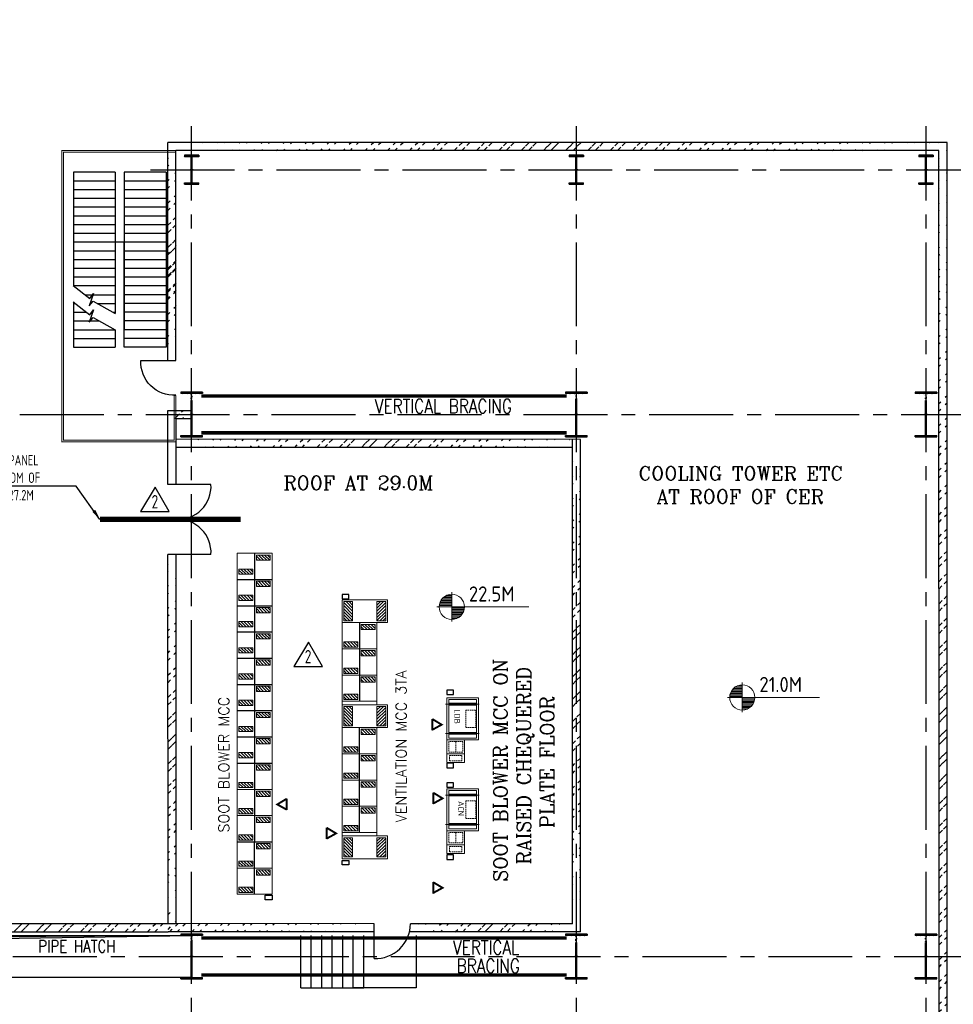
# Model space of a CAD drawing. Extents: x -11758 to 4934791, y -233543 to 1826789.
# Tile 45 of 256: x 92242 to 118937, y 229059 to 257215. Entities that reach past the tile are written whole.
import ezdxf

# ---------------------------------------------------------------- set-up
doc = ezdxf.new("R2010")
doc.units = 0
doc.header["$LTSCALE"] = 800
doc.header["$MEASUREMENT"] = 0
for name, pattern in [('CENTER', [2, 1.25, -0.25, 0.25, -0.25]), ('CENTER2', [1.125, 0.75, -0.125, 0.125, -0.125]), ('DASHDOT', [1, 0.5, -0.25, 0, -0.25]), ('HIDDEN', [0.375, 0.25, -0.125])]:
    doc.linetypes.add(name, pattern=pattern)
doc.layers.get('0').update_dxf_attribs({"linetype": 'CONTINUOUS'})
for name, color, linetype in [('BLDG_H', 9, 'CONTINUOUS'), ('CABLE TRAYS', 7, 'CONTINUOUS'), ('COL', 1, 'CENTER'), ('GRID', 8, 'CENTER'), ('HANGERS', 1, 'CONTINUOUS'), ('HATCH', 9, 'CONTINUOUS'), ('LTSWGR', 6, 'CONTINUOUS'), ('PIPE OPENING HATCH', 7, 'CONTINUOUS'), ('SBMCC', 4, 'CONTINUOUS'), ('STR', 2, 'CONTINUOUS'), ('WALL', 6, 'CONTINUOUS')]:
    doc.layers.add(name, color=color, linetype=linetype)
for name, color, linetype, lineweight in [('DIM', 4, 'CONTINUOUS', 15), ('EQPT', 8, 'CONTINUOUS', 5), ('T', 3, 'CONTINUOUS', 15), ('TEXT', 3, 'CONTINUOUS', 15)]:
    doc.layers.add(name, color=color, linetype=linetype, lineweight=lineweight)
doc.styles.add('ROMANC', font='romanc')
doc.styles.add('ROMAND', font='romand')
doc.styles.add('ROMANS', font='ISO9.shx', dxfattribs={"width": 0.8})
doc.styles.add('S3', font='ROMANS1.SHX', dxfattribs={"width": 0.8})
doc.styles.get("Standard").update_dxf_attribs({"font": 'ISO9'})
doc.dimstyles.get("Standard").update_dxf_attribs({"dimtxt": 0.18, "dimasz": 0.18, "dimexe": 0.18, "dimexo": 0.0625, "dimgap": 0.09, "dimtad": 0, "dimtih": 1, "dimtoh": 1, "dimdec": 4, "dimzin": 0, "dimdsep": 46, "dimtxsty": 'Standard', "dimcen": 0.09, "dimadec": 0, "dimazin": 0, "dimtfac": 1, "dimtdec": 4, "dimtofl": 0, "dimtmove": 0, "dimatfit": 3, "dimfxl": 1, "dimtolj": 1, "dimtzin": 0, "dimarcsym": 0})
pattern_1 = [(45, (11278.6, 104403.13), (-318.198, 318.198), []), (45, (11490.73, 104403.13), (-318.198, 318.198), [])]

# ---------------------------------------------------------------- blocks, each defined once
blk = doc.blocks.new('A$C14326149')
at = {"layer": 'COL'}
h = blk.add_hatch(dxfattribs=at)
h.set_pattern_fill('ANSI31', color=256, scale=100, style=0)
h.paths.add_polyline_path([(-310, -640), (-310, -600), (310, -600), (310, -640)])
h.paths.add_polyline_path([(310, 640), (310, 600), (-310, 600), (-310, 640)])
edge = h.paths.add_edge_path()
edge.add_line((-16, -600), (-16, 600))
edge.add_line((16, -600), (16, 600))
for p, q in [((310, 640), (-310, 640)), ((-310, 640), (-310, 600)), ((310, 600), (-310, 600)), ((-16, -600), (-16, 600)), ((16, -600), (16, 600)), ((310, 640), (310, 600)), ((-310, -600), (310, -600)), ((-310, -640), (-310, -600)), ((-310, -640), (310, -640)), ((310, -640), (310, -600))]:
    blk.add_line(p, q, dxfattribs=at)
at = {"layer": 'COL', "color": 2}
for p, q in [((0, -672), (0, 672)), ((44, 0), (-44, 0))]:
    blk.add_line(p, q, dxfattribs=at)
blk = doc.blocks.new('*X4')
at = {"color": 0}
for p, q in [((36132, 29350), (36330, 29350)), ((36154, 29375), (36330, 29375)), ((36183, 29400), (36330, 29400)), ((36226, 29425), (36330, 29425)), ((36080, 29200), (36330, 29200)), ((36081, 29225), (36330, 29225)), ((36085, 29250), (36330, 29250)), ((36092, 29275), (36330, 29275)), ((36102, 29300), (36330, 29300)), ((36115, 29325), (36330, 29325))]:
    blk.add_line(p, q, dxfattribs=at)
blk = doc.blocks.new('LL')
for p, q in [((-711, 0), (-711, 423)), ((-1136, 0), (-711, 0)), ((1493, 0), (-711, 0)), ((-711, 0), (-711, -418))]:
    blk.add_line(p, q)
for start, end in [(90, 180), (0, 90), (180, 270), (270, 0)]:
    blk.add_arc((-711, 0), 360, start, end)
at = {"xscale": 1.440000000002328, "yscale": 1.440000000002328, "zscale": 1.440000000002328}
blk.add_blockref('*X4', (-53026, -42044), dxfattribs=at)
at = {"xscale": 1.440000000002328, "yscale": 1.440000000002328, "zscale": 1.440000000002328, "rotation": 180}
blk.add_blockref('*X4', (51604, 42044), dxfattribs=at)
at = {"flags": 4}
blk.add_attdef('LEVEL', (-222, 154), '', height=432, dxfattribs=at)
blk = doc.blocks.new('SSDCDCDC')
at = {"layer": 'WALL'}
for p, q in [((247921, 170427), (247921, 165427)), ((247921, 170427), (249121, 170427)), ((249121, 170427), (249121, 165927)), ((249371, 170427), (249371, 166392)), ((249371, 170427), (250571, 170427)), ((250571, 170427), (250571, 167190)), ((247921, 170177), (249121, 170177)), ((249371, 170177), (250571, 170177)), ((247921, 169927), (249121, 169927)), ((249371, 169927), (250571, 169927)), ((247921, 169677), (249121, 169677)), ((249371, 169677), (250571, 169677)), ((247921, 169427), (249121, 169427)), ((249371, 169427), (250571, 169427)), ((247921, 169177), (249121, 169177)), ((249371, 169177), (250571, 169177)), ((247921, 168927), (249121, 168927)), ((247921, 168677), (249121, 168677)), ((249371, 168927), (250571, 168927)), ((249371, 168677), (250571, 168677)), ((247921, 168427), (249121, 168427)), ((249121, 168427), (249371, 168427)), ((249371, 168427), (250571, 168427)), ((247921, 168177), (249121, 168177)), ((249371, 168177), (250571, 168177)), ((247921, 167927), (249121, 167927)), ((249371, 167927), (250571, 167927)), ((247921, 167677), (249121, 167677)), ((249371, 167677), (250571, 167677)), ((247921, 167427), (249121, 167427)), ((249371, 167427), (250571, 167427)), ((247921, 167177), (249121, 167177)), ((249371, 167177), (250571, 167177)), ((247921, 166927), (249121, 166927)), ((250238, 166927), (249371, 166927)), ((250571, 166725), (250571, 165427)), ((247921, 166677), (249121, 166677)), ((247921, 166427), (249121, 166427)), ((249884, 166677), (249371, 166677)), ((249434, 166427), (249371, 166427)), ((250571, 166427), (250193, 166427)), ((250571, 166677), (250510, 166677)), ((247921, 166177), (249121, 166177)), ((250571, 166177), (249821, 166177)), ((247921, 165927), (249121, 165927)), ((249371, 165927), (249371, 165427)), ((250571, 165927), (249371, 165927)), ((247921, 165677), (249121, 165677)), ((250571, 165677), (249371, 165677)), ((247921, 165427), (249121, 165427)), ((250571, 165427), (249371, 165427)), ((248639, 165050), (247639, 165050)), ((248639, 165050), (247639, 165050))]:
    blk.add_line(p, q, dxfattribs=at)
at = {"layer": 'WALL', "const_width": 30, "flags": 128}
for points in [[(247639, 164050), (247639, 162722), (250899, 162722), (250899, 171052), (247639, 171052)], [(247639, 171052), (247639, 171002), (247639, 171002), (250849, 171002), (250849, 170952), (250849, 170952), (250849, 162772), (250799, 162772), (247689, 162772), (247689, 162772), (247689, 164049), (247639, 164050)]]:
    blk.add_lwpolyline(points, dxfattribs=at)
at = {"layer": 'WALL'}
for points in [[(249121, 165427), (249121, 168427)], [(250575, 167193), (250103, 166821), (249992, 166961), (250118, 166605), (250007, 166745), (249371, 166392)], [(250575, 166728), (250103, 166356), (249992, 166496), (250118, 166140), (250007, 166280), (249371, 165927)]]:
    blk.add_lwpolyline(points, dxfattribs=at)
blk.add_arc((247691, 164998), 949, 266.8572, 3.1428, dxfattribs=at)
blk = doc.blocks.new('FRONT')
at = {"layer": 'EQPT', "linetype": 'Continuous', "const_width": 100, "flags": 128}
for points in [[(531263, 155421), (530777, 155127), (531270, 154854)], [(531259, 155421), (531259, 154832)]]:
    blk.add_lwpolyline(points, dxfattribs=at)
blk = doc.blocks.new('LDB')
at = {"layer": 'EQPT'}
for p, q in [((920, 2118), (-43, 2118)), ((920, 1282), (-43, 1282)), ((0, 800), (0, 1050)), ((500, 1050), (500, 800)), ((500, 700), (0, 700))]:
    blk.add_line(p, q, dxfattribs=at)
for points in [[(0, 2300), (0, 1100), (900, 1100), (900, 2300)], [(50, 2250), (50, 1150), (850, 1150), (850, 2250)], [(50, 2143), (50, 2093), (850, 2093), (850, 2143)], [(50, 1257), (50, 1307), (850, 1307), (850, 1257)], [(0, 1100), (0, 450), (500, 450), (500, 1100)]]:
    blk.add_lwpolyline(points, close=True, dxfattribs=at)
at = {"layer": 'EQPT', "linetype": 'HIDDEN', "ltscale": 0.2}
for points in [[(826, 1950), (826, 1450), (540, 1450), (540, 1950)], [(50, 1050), (50, 750), (250, 750), (250, 1050)], [(450, 1050), (450, 750), (250, 750), (250, 1050)], [(75, 650), (425, 650), (425, 500), (75, 500)]]:
    blk.add_lwpolyline(points, close=True, dxfattribs=at)
blk = doc.blocks.new('e row column')
at = {"layer": 'COL'}
h = blk.add_hatch(dxfattribs=at)
h.set_pattern_fill('ANSI31', color=256, scale=100, style=0)
h.set_pattern_definition([(45, (112934.024, 108453.531), (-8.83883, 8.83883), [])])
h.paths.add_polyline_path([(112729, 108081), (113139, 108081), (113139, 108041), (112729, 108041)])
h.paths.add_polyline_path([(113139, 108866), (113139, 108826), (112729, 108826), (112729, 108866)])
edge = h.paths.add_edge_path()
edge.add_line((112918, 108081), (112918, 108826))
edge.add_line((112950, 108081), (112950, 108826))
for p, q in [((113139, 108866), (112729, 108866)), ((112729, 108866), (112729, 108826)), ((113139, 108826), (112729, 108826)), ((112918, 108081), (112918, 108826)), ((112950, 108081), (112950, 108826)), ((113139, 108866), (113139, 108826)), ((112729, 108081), (113139, 108081)), ((112729, 108041), (112729, 108081)), ((112729, 108041), (113139, 108041)), ((113139, 108041), (113139, 108081))]:
    blk.add_line(p, q, dxfattribs=at)
at = {"layer": 'COL', "color": 2}
for p, q in [((112934, 107991), (112934, 108916)), ((112978, 108454), (112890, 108454))]:
    blk.add_line(p, q, dxfattribs=at)
blk = doc.blocks.new('REV2')
at = {"layer": 'HANGERS', "linetype": 'Continuous'}
for p, q in [((95462, 93768), (95042, 93069)), ((95862, 93069), (95462, 93768)), ((95042, 93069), (95862, 93069))]:
    blk.add_line(p, q, dxfattribs=at)
at = {"layer": 'HANGERS', "linetype": 'Continuous', "style": 'ROMANS', "width": 0.8}
blk.add_text('2', height=383, dxfattribs=at).set_placement((95357, 93161))

msp = doc.modelspace()

# ---------------------------------------------------------------- hatches: boundary and pattern name
at = {"layer": 'HATCH'}
h = msp.add_hatch(dxfattribs=at)
h.set_pattern_fill('ANSI32', color=256, scale=1200, style=0)
h.set_pattern_definition([(45, (12278.6, 106354.5), (-318.198, 318.198), []), (45, (12490.73, 106354.5), (-318.198, 318.198), [])])
edge = h.paths.add_edge_path()
edge.add_line((118758.2, 253704.4), (96478.4, 253706.2))
edge.add_line((118528.2, 253474.5), (96708.4, 253476.2))
h = msp.add_hatch(dxfattribs=at)
h.set_pattern_fill('ANSI32', color=256, scale=1200, style=0)
h.set_pattern_definition(pattern_1)
edge = h.paths.add_edge_path()
edge.add_line((96479.4, 247472.4), (96479.4, 253706.6))
edge.add_line((96708, 247472.4), (96708, 253476.7))
h = msp.add_hatch(dxfattribs=at)
h.set_pattern_fill('ANSI32', color=256, scale=1200, style=0)
h.set_pattern_definition([(45, (33327.1, 104401.3), (-318.198, 318.198), []), (45, (33539.23, 104401.3), (-318.198, 318.198), [])])
edge = h.paths.add_edge_path()
edge.add_line((118533.2, 219403.1), (118526.6, 253704.9))
edge.add_line((118763.2, 219194.7), (118756.5, 253704.8))
h = msp.add_hatch(dxfattribs=at)
h.set_pattern_fill('ANSI32', color=256, scale=1200, style=0)
h.set_pattern_definition([(45, (10041.9, 106383.96), (-318.198, 318.198), []), (45, (10254.03, 106383.96), (-318.198, 318.198), [])])
edge = h.paths.add_edge_path()
edge.add_line((96481.8, 248893.6), (96478.4, 250933.7))
edge.add_line((96712.5, 248893.6), (96712.5, 250933.7))
h = msp.add_hatch(dxfattribs=at)
h.set_pattern_fill('ANSI32', color=256, scale=1200, style=0)
h.set_pattern_definition(pattern_1)
edge = h.paths.add_edge_path()
edge.add_line((96708.4, 246039.9), (96958.4, 246039.9))
edge.add_line((96478.4, 245809.9), (96958.4, 245809.9))
h = msp.add_hatch(dxfattribs=at)
h.set_pattern_fill('ANSI32', color=256, scale=1200, style=0)
h.set_pattern_definition([(45, (21602.8, 101064.63), (-318.198, 318.198), []), (45, (21814.93, 101064.63), (-318.198, 318.198), [])])
edge = h.paths.add_edge_path()
edge.add_line((108043.9, 231363), (108046, 245144.9))
edge.add_line((108273.4, 231134.8), (108273.7, 245373.1))
h = msp.add_hatch(dxfattribs=at)
h.set_pattern_fill('ANSI32', color=256, scale=1200, style=0)
h.set_pattern_definition([(45, (12167.4, 97863.2), (-318.198, 318.198), []), (45, (12379.53, 97863.2), (-318.198, 318.198), [])])
edge = h.paths.add_edge_path()
edge.add_line((108159.3, 245213.2), (96708.3, 245214.9))
edge.add_line((107931.6, 244985), (96712.5, 244985))
h = msp.add_hatch(dxfattribs=at)
h.set_pattern_fill('ANSI31', color=3, scale=500, angle=450, style=0)
h.set_pattern_definition([(135, (185271.12, 195033.956), (-44.194174, -44.194174), [])])
h.paths.add_polyline_path([(99008.4, 241905.8), (99008.4, 241755.8), (99408.4, 241755.8), (99408.4, 241905.8)])
h = msp.add_hatch(dxfattribs=at)
h.set_pattern_fill('ANSI32', color=256, scale=1200, style=0)
h.set_pattern_definition([(45, (10041.9, 97300.07), (-318.198, 318.198), []), (45, (10254.03, 97300.07), (-318.198, 318.198), [])])
edge = h.paths.add_edge_path()
edge.add_line((96481.8, 231364.7), (96478.4, 241849.8))
edge.add_line((96712.5, 231364.7), (96712.5, 241849.8))
h = msp.add_hatch(dxfattribs=at)
h.set_pattern_fill('ANSI31', color=3, scale=500, angle=450, style=0)
h.set_pattern_definition([(135, (184771.12, 194633.956), (-44.194174, -44.194174), [])])
h.paths.add_polyline_path([(98508.4, 241505.8), (98508.4, 241355.8), (98908.4, 241355.8), (98908.4, 241505.8)])
h = msp.add_hatch(dxfattribs=at)
h.set_pattern_fill('ANSI31', color=3, scale=500, angle=450, style=0)
h.set_pattern_definition([(135, (185271.12, 194283.956), (-44.194174, -44.194174), [])])
h.paths.add_polyline_path([(99008.4, 241155.8), (99008.4, 241005.8), (99408.4, 241005.8), (99408.4, 241155.8)])
h = msp.add_hatch(dxfattribs=at)
h.set_pattern_fill('ANSI31', color=3, scale=500, angle=450, style=0)
h.set_pattern_definition([(135, (184771.12, 193883.956), (-44.194174, -44.194174), [])])
h.paths.add_polyline_path([(98508.4, 240755.8), (98508.4, 240605.8), (98908.4, 240605.8), (98908.4, 240755.8)])
h = msp.add_hatch(dxfattribs=at)
h.set_pattern_fill('ANSI31', color=3, scale=500, angle=270, style=0)
h.set_pattern_definition([(315, (12553.757, 287783.573), (44.194174, 44.194174), [])])
h.paths.add_polyline_path([(101758.4, 240022.7), (101758.4, 240572.7), (101508.4, 240572.7), (101508.4, 240022.7)])
h = msp.add_hatch(dxfattribs=at)
h.set_pattern_fill('ANSI31', color=3, scale=500, angle=270, style=0)
h.set_pattern_definition([(225, (191663.01, 287783.573), (-44.194174, 44.194174), [])])
h.paths.add_polyline_path([(102458.4, 240022.7), (102458.4, 240572.7), (102708.4, 240572.7), (102708.4, 240022.7)])
h = msp.add_hatch(dxfattribs=at)
h.set_pattern_fill('ANSI31', color=3, scale=500, angle=450, style=0)
h.set_pattern_definition([(135, (185271.12, 193533.956), (-44.194174, -44.194174), [])])
h.paths.add_polyline_path([(99008.4, 240405.8), (99008.4, 240255.8), (99408.4, 240255.8), (99408.4, 240405.8)])
h = msp.add_hatch(dxfattribs=at)
h.set_pattern_fill('ANSI31', color=3, scale=500, angle=450, style=0)
h.set_pattern_definition([(135, (184771.12, 193133.956), (-44.194174, -44.194174), [])])
h.paths.add_polyline_path([(98508.4, 240005.8), (98508.4, 239855.8), (98908.4, 239855.8), (98908.4, 240005.8)])
h = msp.add_hatch(dxfattribs=at)
h.set_pattern_fill('ANSI31', color=3, scale=500, angle=270, style=0)
h.set_pattern_definition([(315, (16145.645, 286644.53), (44.194174, 44.194174), [])])
h.paths.add_polyline_path([(102408.4, 239772.7), (102408.4, 239922.7), (102008.4, 239922.7), (102008.4, 239772.7)])
h = msp.add_hatch(dxfattribs=at)
h.set_pattern_fill('ANSI31', color=3, scale=500, angle=450, style=0)
h.set_pattern_definition([(135, (185271.12, 192783.956), (-44.194174, -44.194174), [])])
h.paths.add_polyline_path([(99008.4, 239655.8), (99008.4, 239505.8), (99408.4, 239505.8), (99408.4, 239655.8)])
h = msp.add_hatch(dxfattribs=at)
h.set_pattern_fill('ANSI31', color=3, scale=500, angle=270, style=0)
h.set_pattern_definition([(315, (15645.645, 286144.53), (44.194174, 44.194174), [])])
h.paths.add_polyline_path([(101908.4, 239272.7), (101908.4, 239422.7), (101508.4, 239422.7), (101508.4, 239272.7)])
h = msp.add_hatch(dxfattribs=at)
h.set_pattern_fill('ANSI31', color=3, scale=500, angle=450, style=0)
h.set_pattern_definition([(135, (184771.12, 192383.956), (-44.194174, -44.194174), [])])
h.paths.add_polyline_path([(98508.4, 239255.8), (98508.4, 239105.8), (98908.4, 239105.8), (98908.4, 239255.8)])
h = msp.add_hatch(dxfattribs=at)
h.set_pattern_fill('ANSI31', color=3, scale=500, angle=270, style=0)
h.set_pattern_definition([(315, (16145.645, 285894.53), (44.194174, 44.194174), [])])
h.paths.add_polyline_path([(102408.4, 239022.7), (102408.4, 239172.7), (102008.4, 239172.7), (102008.4, 239022.7)])
h = msp.add_hatch(dxfattribs=at)
h.set_pattern_fill('ANSI31', color=3, scale=500, angle=450, style=0)
h.set_pattern_definition([(135, (185271.12, 192033.956), (-44.194174, -44.194174), [])])
h.paths.add_polyline_path([(99008.4, 238905.8), (99008.4, 238755.8), (99408.4, 238755.8), (99408.4, 238905.8)])
h = msp.add_hatch(dxfattribs=at)
h.set_pattern_fill('ANSI31', color=3, scale=500, angle=450, style=0)
h.set_pattern_definition([(135, (184771.12, 191633.956), (-44.194174, -44.194174), [])])
h.paths.add_polyline_path([(98508.4, 238505.8), (98508.4, 238355.8), (98908.4, 238355.8), (98908.4, 238505.8)])
h = msp.add_hatch(dxfattribs=at)
h.set_pattern_fill('ANSI31', color=3, scale=500, angle=270, style=0)
h.set_pattern_definition([(315, (15645.645, 285394.53), (44.194174, 44.194174), [])])
h.paths.add_polyline_path([(101908.4, 238522.7), (101908.4, 238672.7), (101508.4, 238672.7), (101508.4, 238522.7)])
h = msp.add_hatch(dxfattribs=at)
h.set_pattern_fill('ANSI31', color=3, scale=500, angle=270, style=0)
h.set_pattern_definition([(315, (16145.645, 285144.53), (44.194174, 44.194174), [])])
h.paths.add_polyline_path([(102408.4, 238272.7), (102408.4, 238422.7), (102008.4, 238422.7), (102008.4, 238272.7)])
h = msp.add_hatch(dxfattribs=at)
h.set_pattern_fill('ANSI31', color=3, scale=500, angle=450, style=0)
h.set_pattern_definition([(135, (185271.12, 191283.956), (-44.194174, -44.194174), [])])
h.paths.add_polyline_path([(99008.4, 238155.8), (99008.4, 238005.8), (99408.4, 238005.8), (99408.4, 238155.8)])
h = msp.add_hatch(dxfattribs=at)
h.set_pattern_fill('ANSI31', color=3, scale=500, angle=270, style=0)
h.set_pattern_definition([(315, (15645.645, 284644.53), (44.194174, 44.194174), [])])
h.paths.add_polyline_path([(101908.4, 237772.7), (101908.4, 237922.7), (101508.4, 237922.7), (101508.4, 237772.7)])
h = msp.add_hatch(dxfattribs=at)
h.set_pattern_fill('ANSI31', color=3, scale=500, angle=450, style=0)
h.set_pattern_definition([(135, (184771.12, 190883.956), (-44.194174, -44.194174), [])])
h.paths.add_polyline_path([(98508.4, 237755.8), (98508.4, 237605.8), (98908.4, 237605.8), (98908.4, 237755.8)])
h = msp.add_hatch(dxfattribs=at)
h.set_pattern_fill('ANSI31', color=3, scale=500, angle=450, style=0)
h.set_pattern_definition([(135, (185271.12, 190533.956), (-44.194174, -44.194174), [])])
h.paths.add_polyline_path([(99008.4, 237405.8), (99008.4, 237255.8), (99408.4, 237255.8), (99408.4, 237405.8)])
h = msp.add_hatch(dxfattribs=at)
h.set_pattern_fill('ANSI31', color=3, scale=500, angle=270, style=0)
h.set_pattern_definition([(315, (12553.757, 284783.573), (44.194174, 44.194174), [])])
h.paths.add_polyline_path([(101758.4, 237022.7), (101758.4, 237572.7), (101508.4, 237572.7), (101508.4, 237022.7)])
h = msp.add_hatch(dxfattribs=at)
h.set_pattern_fill('ANSI31', color=3, scale=500, angle=270, style=0)
h.set_pattern_definition([(225, (191663.01, 284783.573), (-44.194174, 44.194174), [])])
h.paths.add_polyline_path([(102458.4, 237022.7), (102458.4, 237572.7), (102708.4, 237572.7), (102708.4, 237022.7)])
h = msp.add_hatch(dxfattribs=at)
h.set_pattern_fill('ANSI31', color=3, scale=500, angle=450, style=0)
h.set_pattern_definition([(135, (184771.12, 190133.956), (-44.194174, -44.194174), [])])
h.paths.add_polyline_path([(98508.4, 237005.8), (98508.4, 236855.8), (98908.4, 236855.8), (98908.4, 237005.8)])
h = msp.add_hatch(dxfattribs=at)
h.set_pattern_fill('ANSI31', color=3, scale=500, angle=270, style=0)
h.set_pattern_definition([(315, (16145.645, 283644.53), (44.194174, 44.194174), [])])
h.paths.add_polyline_path([(102408.4, 236772.7), (102408.4, 236922.7), (102008.4, 236922.7), (102008.4, 236772.7)])
h = msp.add_hatch(dxfattribs=at)
h.set_pattern_fill('ANSI31', color=3, scale=500, angle=450, style=0)
h.set_pattern_definition([(135, (185271.12, 189783.956), (-44.194174, -44.194174), [])])
h.paths.add_polyline_path([(99008.4, 236655.8), (99008.4, 236505.8), (99408.4, 236505.8), (99408.4, 236655.8)])
h = msp.add_hatch(dxfattribs=at)
h.set_pattern_fill('ANSI31', color=3, scale=500, angle=450, style=0)
h.set_pattern_definition([(135, (184771.12, 189383.956), (-44.194174, -44.194174), [])])
h.paths.add_polyline_path([(98508.4, 236255.8), (98508.4, 236105.8), (98908.4, 236105.8), (98908.4, 236255.8)])
h = msp.add_hatch(dxfattribs=at)
h.set_pattern_fill('ANSI31', color=3, scale=500, angle=270, style=0)
h.set_pattern_definition([(315, (15645.645, 283144.53), (44.194174, 44.194174), [])])
h.paths.add_polyline_path([(101908.4, 236272.7), (101908.4, 236422.7), (101508.4, 236422.7), (101508.4, 236272.7)])
h = msp.add_hatch(dxfattribs=at)
h.set_pattern_fill('ANSI31', color=3, scale=500, angle=270, style=0)
h.set_pattern_definition([(315, (16145.645, 282894.53), (44.194174, 44.194174), [])])
h.paths.add_polyline_path([(102408.4, 236022.7), (102408.4, 236172.7), (102008.4, 236172.7), (102008.4, 236022.7)])
h = msp.add_hatch(dxfattribs=at)
h.set_pattern_fill('ANSI31', color=3, scale=500, angle=450, style=0)
h.set_pattern_definition([(135, (185271.12, 189033.956), (-44.194174, -44.194174), [])])
h.paths.add_polyline_path([(99008.4, 235905.8), (99008.4, 235755.8), (99408.4, 235755.8), (99408.4, 235905.8)])
h = msp.add_hatch(dxfattribs=at)
h.set_pattern_fill('ANSI31', color=3, scale=500, angle=270, style=0)
h.set_pattern_definition([(315, (15645.645, 282394.53), (44.194174, 44.194174), [])])
h.paths.add_polyline_path([(101908.4, 235522.7), (101908.4, 235672.7), (101508.4, 235672.7), (101508.4, 235522.7)])
h = msp.add_hatch(dxfattribs=at)
h.set_pattern_fill('ANSI31', color=3, scale=500, angle=450, style=0)
h.set_pattern_definition([(135, (184771.12, 188533.956), (-44.194174, -44.194174), [])])
h.paths.add_polyline_path([(98508.4, 235405.8), (98508.4, 235255.8), (98908.4, 235255.8), (98908.4, 235405.8)])
h = msp.add_hatch(dxfattribs=at)
h.set_pattern_fill('ANSI31', color=3, scale=500, angle=270, style=0)
h.set_pattern_definition([(315, (16145.645, 282144.53), (44.194174, 44.194174), [])])
h.paths.add_polyline_path([(102408.4, 235272.7), (102408.4, 235422.7), (102008.4, 235422.7), (102008.4, 235272.7)])
h = msp.add_hatch(dxfattribs=at)
h.set_pattern_fill('ANSI31', color=3, scale=500, angle=450, style=0)
h.set_pattern_definition([(135, (185271.12, 188283.956), (-44.194174, -44.194174), [])])
h.paths.add_polyline_path([(99008.4, 235155.8), (99008.4, 235005.8), (99408.4, 235005.8), (99408.4, 235155.8)])
h = msp.add_hatch(dxfattribs=at)
h.set_pattern_fill('ANSI31', color=3, scale=500, angle=270, style=0)
h.set_pattern_definition([(315, (15645.645, 281644.53), (44.194174, 44.194174), [])])
h.paths.add_polyline_path([(101908.4, 234772.7), (101908.4, 234922.7), (101508.4, 234922.7), (101508.4, 234772.7)])
h = msp.add_hatch(dxfattribs=at)
h.set_pattern_fill('ANSI31', color=3, scale=500, angle=450, style=0)
h.set_pattern_definition([(135, (184771.12, 187783.956), (-44.194174, -44.194174), [])])
h.paths.add_polyline_path([(98508.4, 234655.8), (98508.4, 234505.8), (98908.4, 234505.8), (98908.4, 234655.8)])
h = msp.add_hatch(dxfattribs=at)
h.set_pattern_fill('ANSI31', color=3, scale=500, angle=270, style=0)
h.set_pattern_definition([(315, (16145.645, 281394.53), (44.194174, 44.194174), [])])
h.paths.add_polyline_path([(102408.4, 234522.7), (102408.4, 234672.7), (102008.4, 234672.7), (102008.4, 234522.7)])
h = msp.add_hatch(dxfattribs=at)
h.set_pattern_fill('ANSI31', color=3, scale=500, angle=450, style=0)
h.set_pattern_definition([(135, (185271.12, 187533.956), (-44.194174, -44.194174), [])])
h.paths.add_polyline_path([(99008.4, 234405.8), (99008.4, 234255.8), (99408.4, 234255.8), (99408.4, 234405.8)])
h = msp.add_hatch(dxfattribs=at)
h.set_pattern_fill('ANSI31', color=3, scale=500, angle=270, style=0)
h.set_pattern_definition([(315, (15645.645, 280894.53), (44.194174, 44.194174), [])])
h.paths.add_polyline_path([(101908.4, 234022.7), (101908.4, 234172.7), (101508.4, 234172.7), (101508.4, 234022.7)])
h = msp.add_hatch(dxfattribs=at)
h.set_pattern_fill('ANSI31', color=3, scale=500, angle=450, style=0)
h.set_pattern_definition([(135, (184771.12, 187033.956), (-44.194174, -44.194174), [])])
h.paths.add_polyline_path([(98508.4, 233905.8), (98508.4, 233755.8), (98908.4, 233755.8), (98908.4, 233905.8)])
h = msp.add_hatch(dxfattribs=at)
h.set_pattern_fill('ANSI31', color=3, scale=500, angle=270, style=0)
h.set_pattern_definition([(315, (12553.757, 281033.573), (44.194174, 44.194174), [])])
h.paths.add_polyline_path([(101758.4, 233272.7), (101758.4, 233822.7), (101508.4, 233822.7), (101508.4, 233272.7)])
h = msp.add_hatch(dxfattribs=at)
h.set_pattern_fill('ANSI31', color=3, scale=500, angle=270, style=0)
h.set_pattern_definition([(225, (191663.01, 281033.573), (-44.194174, 44.194174), [])])
h.paths.add_polyline_path([(102458.4, 233272.7), (102458.4, 233822.7), (102708.4, 233822.7), (102708.4, 233272.7)])
h = msp.add_hatch(dxfattribs=at)
h.set_pattern_fill('ANSI31', color=3, scale=500, angle=450, style=0)
h.set_pattern_definition([(135, (-435888.784, 58371.186), (-44.194174, -44.194174), [])])
h.paths.add_polyline_path([(99008.4, 233657), (99008.4, 233507), (99408.4, 233507), (99408.4, 233657)])
h = msp.add_hatch(dxfattribs=at)
h.set_pattern_fill('ANSI31', color=3, scale=500, angle=450, style=0)
h.set_pattern_definition([(135, (184771.12, 186283.956), (-44.194174, -44.194174), [])])
h.paths.add_polyline_path([(98508.4, 233155.8), (98508.4, 233005.8), (98908.4, 233005.8), (98908.4, 233155.8)])
h = msp.add_hatch(dxfattribs=at)
h.set_pattern_fill('ANSI31', color=3, scale=500, angle=450, style=0)
h.set_pattern_definition([(135, (185271.12, 186033.956), (-44.194174, -44.194174), [])])
h.paths.add_polyline_path([(99008.4, 232905.8), (99008.4, 232755.8), (99408.4, 232755.8), (99408.4, 232905.8)])
h = msp.add_hatch(dxfattribs=at)
h.set_pattern_fill('ANSI31', color=3, scale=500, angle=450, style=0)
h.set_pattern_definition([(135, (184771.12, 185533.956), (-44.194174, -44.194174), [])])
h.paths.add_polyline_path([(98508.4, 232405.8), (98508.4, 232255.8), (98908.4, 232255.8), (98908.4, 232405.8)])
h = msp.add_hatch(dxfattribs=at)
h.set_pattern_fill('ANSI32', color=256, scale=1200, style=0)
h.set_pattern_definition([(45, (10041.9, 95122.16), (-318.198, 318.198), []), (45, (10254.03, 95122.16), (-318.198, 318.198), [])])
edge = h.paths.add_edge_path()
edge.add_line((96482.9, 231025.8), (96482.8, 231807))
edge.add_line((96712.5, 231364.7), (96712.5, 231807))
h = msp.add_hatch(dxfattribs=at)
h.set_pattern_fill('ANSI32', color=256, scale=1200, style=0)
h.set_pattern_definition([(45, (-966.06, 84000.07), (-318.198, 318.198), []), (45, (-753.92, 84000.07), (-318.198, 318.198), [])])
edge = h.paths.add_edge_path()
edge.add_line((102378.2, 231363.8), (82858.4, 231364.7))
edge.add_line((102378.2, 231134.8), (82858.4, 231136.5))
h = msp.add_hatch(dxfattribs=at)
h.set_pattern_fill('ANSI32', color=256, scale=1200, style=0)
h.set_pattern_definition([(45, (18019.65, 83999.23), (-318.198, 318.198), []), (45, (18231.8, 83999.23), (-318.198, 318.198), [])])
edge = h.paths.add_edge_path()
edge.add_line((108043.9, 231363), (103414.2, 231363.9))
edge.add_line((108043.9, 231133.9), (103386.4, 231134.8))
at = {"layer": 'PIPE OPENING HATCH', "lineweight": -2}
msp.add_hatch(color=1, dxfattribs=at).paths.add_polyline_path([(87230.3, 230955), (87158.4, 229824.8), (87158.4, 231023.1), (97158.4, 231023.1)])
at = {"layer": 'PIPE OPENING HATCH'}
h = msp.add_hatch(color=1, dxfattribs=at)
h.paths.add_polyline_path([(87242, 230424.8), (87174.4, 230424.8), (87174.4, 229939.7)])
h.paths.add_polyline_path([(97158.4, 231024.8), (87174.4, 231024.8), (87174.4, 230424.8), (87202.4, 230424.8), (87242, 230424.8), (87305.8, 230882.9)])

# ---------------------------------------------------------------- linework, layer by layer
at = {"color": 0}
for p, q in [((98958.4, 241955.8), (98958.4, 241205.8)), ((98958.4, 241205.8), (98958.4, 240455.8)), ((98958.4, 240455.8), (98958.4, 239705.8)), ((101958.4, 239972.7), (101958.4, 238472.7)), ((98958.4, 239705.8), (98958.4, 238955.8)), ((98958.4, 238955.8), (98958.4, 238205.8)), ((98958.4, 238205.8), (98958.4, 237455.8)), ((101958.4, 238472.7), (101958.4, 237722.7)), ((98958.4, 237455.8), (98958.4, 236705.8)), ((101958.4, 233972.7), (101958.4, 236972.7)), ((98958.4, 236705.8), (98958.4, 235955.8)), ((98958.4, 235955.8), (98958.4, 233705.8)), ((98958.4, 232205.8), (98958.4, 233705.8))]:
    msp.add_line(p, q, dxfattribs=at)
for p, q in [((98458.4, 241205.8), (99458.4, 241205.8)), ((98458.4, 240455.8), (99458.4, 240455.8)), ((98458.4, 239705.8), (99458.4, 239705.8)), ((98458.4, 238955.8), (99458.4, 238955.8)), ((98458.4, 238205.8), (99458.4, 238205.8)), ((98458.4, 237455.8), (99458.4, 237455.8)), ((98458.4, 236705.8), (99458.4, 236705.8)), ((98458.4, 235955.8), (99458.4, 235955.8)), ((100280.4, 229525.8), (100280.4, 231025.8)), ((100580.4, 229525.8), (100580.4, 231025.8)), ((100880.4, 229525.8), (100880.4, 231025.8)), ((101180.4, 229525.8), (101180.4, 231025.8)), ((101480.4, 229525.8), (101480.4, 231025.8)), ((101780.4, 229525.8), (101780.4, 231025.8)), ((102080.4, 229525.8), (102080.4, 231025.8)), ((103580.4, 231025.8), (103580.4, 229525.8)), ((100280.4, 229525.8), (102080.4, 229525.8)), ((103580.4, 229525.8), (101780.4, 229525.8))]:
    msp.add_line(p, q)
at = {"const_width": 150, "flags": 128}
msp.add_lwpolyline([(96597.7, 242924.8), (94536.4, 242924.8), (98558.4, 242924.8)], dxfattribs=at)
at = {"layer": 'CABLE TRAYS'}
msp.add_line((98458.4, 233705.8), (99458.4, 233705.8), dxfattribs=at)
at = {"layer": 'EQPT', "color": 0}
for p, q in [((98458.4, 241205.8), (98458.4, 241955.8)), ((99458.4, 241955.8), (98458.4, 241955.8)), ((98458.4, 241205.8), (99458.4, 241205.8)), ((98458.4, 240455.8), (98458.4, 241205.8)), ((98458.4, 241205.8), (99458.4, 241205.8)), ((98458.4, 240455.8), (99458.4, 240455.8)), ((98458.4, 240455.8), (99458.4, 240455.8)), ((98458.4, 240455.8), (99458.4, 240455.8)), ((98458.4, 239705.8), (98458.4, 240455.8)), ((101758.4, 240572.7), (101508.4, 240572.7)), ((101508.4, 240572.7), (101508.4, 240022.7)), ((101758.4, 240572.7), (101758.4, 240022.7)), ((102458.4, 240572.7), (102708.4, 240572.7)), ((102458.4, 240572.7), (102458.4, 240022.7)), ((102708.4, 240572.7), (102708.4, 240022.7)), ((102758.4, 239972.7), (101458.4, 239972.7)), ((101508.4, 240022.7), (101758.4, 240022.7)), ((102708.4, 240022.7), (102458.4, 240022.7)), ((102458.4, 239972.7), (102458.4, 238472.7)), ((98458.4, 239705.8), (99458.4, 239705.8)), ((98458.4, 238955.8), (98458.4, 239705.8)), ((98458.4, 239705.8), (99458.4, 239705.8)), ((98458.4, 239705.8), (99458.4, 239705.8)), ((102458.4, 239222.7), (101458.4, 239222.7)), ((98458.4, 238955.8), (99458.4, 238955.8)), ((98458.4, 238205.8), (98458.4, 238955.8)), ((98458.4, 238955.8), (99458.4, 238955.8)), ((98458.4, 238205.8), (99458.4, 238205.8)), ((98458.4, 237455.8), (98458.4, 238205.8)), ((98458.4, 238205.8), (99458.4, 238205.8)), ((102458.4, 238472.7), (101458.4, 238472.7)), ((102458.4, 238472.7), (101458.4, 238472.7)), ((102458.4, 238472.7), (102458.4, 237622.7)), ((102458.4, 237722.7), (101458.4, 237722.7)), ((98458.4, 237455.8), (99458.4, 237455.8)), ((98458.4, 236705.8), (98458.4, 237455.8)), ((98458.4, 237455.8), (99458.4, 237455.8)), ((102758.4, 237622.7), (101458.4, 237622.7)), ((101758.4, 237572.7), (101508.4, 237572.7)), ((101508.4, 237572.7), (101508.4, 237022.7)), ((101758.4, 237572.7), (101758.4, 237022.7)), ((102458.4, 237572.7), (102708.4, 237572.7)), ((102458.4, 237572.7), (102458.4, 237022.7)), ((102708.4, 237572.7), (102708.4, 237022.7)), ((102758.4, 236972.7), (101458.4, 236972.7)), ((101508.4, 237022.7), (101758.4, 237022.7)), ((102708.4, 237022.7), (102458.4, 237022.7)), ((102458.4, 236972.7), (102458.4, 233872.7)), ((98458.4, 236705.8), (99458.4, 236705.8)), ((98458.4, 235955.8), (98458.4, 236705.8)), ((98458.4, 236705.8), (99458.4, 236705.8)), ((98458.4, 235955.8), (99458.4, 235955.8)), ((98458.4, 233705.8), (98458.4, 235955.8)), ((102458.4, 236222.7), (101458.4, 236222.7)), ((102458.4, 235472.7), (101458.4, 235472.7)), ((98458.4, 235205.8), (99458.4, 235205.8)), ((102458.4, 234722.7), (101458.4, 234722.7)), ((98458.4, 234455.8), (99458.4, 234455.8)), ((98458.4, 232205.8), (98458.4, 233705.8)), ((102458.4, 233972.7), (101458.4, 233972.7)), ((102458.4, 233972.7), (101458.4, 233972.7)), ((102758.4, 233872.7), (101458.4, 233872.7)), ((101758.4, 233822.7), (101508.4, 233822.7)), ((101508.4, 233822.7), (101508.4, 233272.7)), ((101758.4, 233822.7), (101758.4, 233272.7)), ((102458.4, 233822.7), (102708.4, 233822.7)), ((102458.4, 233822.7), (102458.4, 233272.7)), ((102708.4, 233822.7), (102708.4, 233272.7)), ((101508.4, 233272.7), (101758.4, 233272.7)), ((102708.4, 233272.7), (102458.4, 233272.7)), ((98458.4, 232955.8), (99458.4, 232955.8)), ((98458.4, 232205.8), (99458.4, 232205.8))]:
    msp.add_line(p, q, dxfattribs=at)
for points in [[(99408.4, 241905.8), (99408.4, 241755.8), (99008.4, 241755.8), (99008.4, 241905.8)], [(98908.4, 241355.8), (98908.4, 241505.8), (98508.4, 241505.8), (98508.4, 241355.8)], [(99408.4, 241155.8), (99408.4, 241005.8), (99008.4, 241005.8), (99008.4, 241155.8)], [(98908.4, 240605.8), (98908.4, 240755.8), (98508.4, 240755.8), (98508.4, 240605.8)], [(99408.4, 240405.8), (99408.4, 240255.8), (99008.4, 240255.8), (99008.4, 240405.8)], [(98908.4, 239855.8), (98908.4, 240005.8), (98508.4, 240005.8), (98508.4, 239855.8)], [(102008.4, 239922.7), (102008.4, 239772.7), (102408.4, 239772.7), (102408.4, 239922.7)], [(99408.4, 239655.8), (99408.4, 239505.8), (99008.4, 239505.8), (99008.4, 239655.8)], [(101508.4, 239272.7), (101508.4, 239422.7), (101908.4, 239422.7), (101908.4, 239272.7)], [(98908.4, 239105.8), (98908.4, 239255.8), (98508.4, 239255.8), (98508.4, 239105.8)], [(102008.4, 239172.7), (102008.4, 239022.7), (102408.4, 239022.7), (102408.4, 239172.7)], [(99408.4, 238905.8), (99408.4, 238755.8), (99008.4, 238755.8), (99008.4, 238905.8)], [(98908.4, 238355.8), (98908.4, 238505.8), (98508.4, 238505.8), (98508.4, 238355.8)], [(101508.4, 238522.7), (101508.4, 238672.7), (101908.4, 238672.7), (101908.4, 238522.7)], [(102008.4, 238422.7), (102008.4, 238272.7), (102408.4, 238272.7), (102408.4, 238422.7)], [(99408.4, 238155.8), (99408.4, 238005.8), (99008.4, 238005.8), (99008.4, 238155.8)], [(101508.4, 237772.7), (101508.4, 237922.7), (101908.4, 237922.7), (101908.4, 237772.7)], [(98908.4, 237605.8), (98908.4, 237755.8), (98508.4, 237755.8), (98508.4, 237605.8)], [(99408.4, 237405.8), (99408.4, 237255.8), (99008.4, 237255.8), (99008.4, 237405.8)], [(98908.4, 236855.8), (98908.4, 237005.8), (98508.4, 237005.8), (98508.4, 236855.8)], [(102008.4, 236922.7), (102008.4, 236772.7), (102408.4, 236772.7), (102408.4, 236922.7)], [(99408.4, 236655.8), (99408.4, 236505.8), (99008.4, 236505.8), (99008.4, 236655.8)], [(98908.4, 236105.8), (98908.4, 236255.8), (98508.4, 236255.8), (98508.4, 236105.8)], [(101508.4, 236272.7), (101508.4, 236422.7), (101908.4, 236422.7), (101908.4, 236272.7)], [(102008.4, 236172.7), (102008.4, 236022.7), (102408.4, 236022.7), (102408.4, 236172.7)], [(99408.4, 235905.8), (99408.4, 235755.8), (99008.4, 235755.8), (99008.4, 235905.8)], [(101508.4, 235522.7), (101508.4, 235672.7), (101908.4, 235672.7), (101908.4, 235522.7)], [(98908.4, 235255.8), (98908.4, 235405.8), (98508.4, 235405.8), (98508.4, 235255.8)], [(102008.4, 235422.7), (102008.4, 235272.7), (102408.4, 235272.7), (102408.4, 235422.7)], [(99408.4, 235155.8), (99408.4, 235005.8), (99008.4, 235005.8), (99008.4, 235155.8)], [(101508.4, 234772.7), (101508.4, 234922.7), (101908.4, 234922.7), (101908.4, 234772.7)], [(98908.4, 234505.8), (98908.4, 234655.8), (98508.4, 234655.8), (98508.4, 234505.8)], [(102008.4, 234672.7), (102008.4, 234522.7), (102408.4, 234522.7), (102408.4, 234672.7)], [(99408.4, 234405.8), (99408.4, 234255.8), (99008.4, 234255.8), (99008.4, 234405.8)], [(101508.4, 234022.7), (101508.4, 234172.7), (101908.4, 234172.7), (101908.4, 234022.7)], [(98908.4, 233755.8), (98908.4, 233905.8), (98508.4, 233905.8), (98508.4, 233755.8)], [(99408.4, 233655.8), (99408.4, 233505.8), (99008.4, 233505.8), (99008.4, 233655.8)], [(98908.4, 233005.8), (98908.4, 233155.8), (98508.4, 233155.8), (98508.4, 233005.8)], [(99408.4, 232905.8), (99408.4, 232755.8), (99008.4, 232755.8), (99008.4, 232905.8)], [(98908.4, 232255.8), (98908.4, 232405.8), (98508.4, 232405.8), (98508.4, 232255.8)]]:
    msp.add_lwpolyline(points, close=True, dxfattribs=at)
for points in [[(99458.4, 241205.8), (99458.4, 241955.8)], [(99458.4, 240455.8), (99458.4, 241205.8)], [(99458.4, 239705.8), (99458.4, 240455.8)], [(102758.4, 239972.7), (102758.4, 240622.7), (101458.4, 240622.7), (101458.4, 238472.7)], [(99458.4, 238955.8), (99458.4, 239705.8)], [(99458.4, 238205.8), (99458.4, 238955.8)], [(99458.4, 237455.8), (99458.4, 238205.8)], [(101458.4, 238472.7), (101458.4, 233222.7), (102758.4, 233222.7), (102758.4, 233872.7)], [(99458.4, 236705.8), (99458.4, 237455.8)], [(102758.4, 236972.7), (102758.4, 237622.7)], [(99458.4, 235955.8), (99458.4, 236705.8)], [(99458.4, 233705.8), (99458.4, 235955.8)], [(99458.4, 232205.8), (99458.4, 233705.8)]]:
    msp.add_lwpolyline(points, dxfattribs=at)
at = {"layer": 'GRID', "linetype": 'CENTER2', "ltscale": 4}
for p, q in [((97158.4, 216046.8), (97158.4, 254170.9)), ((108158.4, 216046.7), (108158.4, 254170.9)), ((118158.4, 216046.7), (118158.4, 254170.9)), ((95986.4, 252924.9), (121216.1, 252924.9)), ((34645.2, 245924.8), (121210.9, 245924.8)), ((23649.7, 230424.8), (121204, 230424.8))]:
    msp.add_line(p, q, dxfattribs=at)
at = {"layer": 'LTSWGR'}
for points in [[(104647.5, 238044.5), (104453.5, 238044.5), (104453.5, 237915.5), (104647.5, 237915.5)], [(104647.5, 235953.4), (104453.5, 235953.4), (104453.5, 235824.4), (104647.5, 235824.4)], [(104647.5, 235394.5), (104453.5, 235394.5), (104453.5, 235265.5), (104647.5, 235265.5)], [(104647.5, 233331), (104453.5, 233331), (104453.5, 233202), (104647.5, 233202)]]:
    msp.add_lwpolyline(points, close=True, dxfattribs=at)
at = {"layer": 'PIPE OPENING HATCH', "color": 1, "lineweight": -2}
for p, q in [((87158.4, 231024.8), (97158.4, 231024.8)), ((97158.4, 231023.1), (87230.3, 230955))]:
    msp.add_line(p, q, dxfattribs=at)
at = {"layer": 'PIPE OPENING HATCH', "color": 1}
msp.add_line((87305.8, 230882.9), (97158.4, 231024.8), dxfattribs=at)
msp.add_lwpolyline([(87158.4, 231024.8), (97158.4, 231024.8), (97158.4, 229824.8), (87158.4, 229824.8)], close=True, dxfattribs=at)
at = {"layer": 'SBMCC'}
for points in [[(101458.4, 240651.8), (101652.4, 240651.8), (101652.4, 240780.8), (101458.4, 240780.8)], [(101458.4, 233172.7), (101652.4, 233172.7), (101652.4, 233043.7), (101458.4, 233043.7)], [(99264.4, 232176.9), (99458.4, 232176.9), (99458.4, 232047.9), (99264.4, 232047.9)]]:
    msp.add_lwpolyline(points, close=True, dxfattribs=at)
at = {"layer": 'STR', "color": 7, "linetype": 'DASHDOT', "const_width": 100}
for points in [[(97433.4, 246454.9), (107883.4, 246454.9)], [(97433.4, 245399.9), (107883.4, 245399.9)], [(97433.4, 230954.9), (107883.4, 230954.9)], [(97433.4, 229894.9), (107883.4, 229894.9)]]:
    msp.add_lwpolyline(points, dxfattribs=at)
at = {"layer": 'WALL'}
for p, q in [((118758.2, 253704.4), (96478.4, 253706.2)), ((96479.4, 247472.4), (96479.4, 253706.6)), ((118763.2, 219194.7), (118758.2, 253704.8)), ((96708, 247472.4), (96708, 253476.7)), ((118528.2, 253474.5), (96708.4, 253476.2)), ((118533.2, 219403.1), (118528.2, 253474.9)), ((96481.8, 244424.8), (96478.3, 246039.9)), ((96478.3, 246039.9), (97142.4, 246039.9)), ((96712.5, 243924.8), (96712.5, 245809.9)), ((96712.5, 245809.9), (97142.4, 245809.9)), ((108046, 244985), (96711.6, 244985)), ((108273.7, 245213.2), (96712.5, 245214.9)), ((108043.9, 231363), (108046.1, 245213.2)), ((108273.4, 231134.8), (108273.7, 245213.2)), ((96481.8, 243924.8), (96481.8, 244424.8)), ((97712, 243924.8), (96482, 243924.8)), ((96482.8, 231364.7), (96482, 241924.8)), ((97712, 241924.8), (96482, 241924.8)), ((96712.5, 231364.7), (96712.5, 241924.8)), ((82858.4, 231364.7), (96712.5, 231364.7)), ((102378.2, 231363.9), (96712.5, 231364.7)), ((102378.2, 230363.9), (102378.2, 231363.9)), ((108043.9, 231363), (103414.2, 231363.7)), ((82858.4, 231136.5), (96482.9, 231134.8)), ((102378.2, 231134.8), (96482.9, 231134.8)), ((108273.4, 231134.8), (103386.4, 231134.8))]:
    msp.add_line(p, q, dxfattribs=at)
for centre, radius, start, end in [((96764, 243872.7), 949.4, 266.85716, 3.14284), ((96764, 241976.8), 949.4, 356.85716, 93.14284), ((102408.2, 231369.4), 1006, 268.2897, 359.68433)]:
    msp.add_arc(centre, radius, start, end, dxfattribs=at)

# ---------------------------------------------------------------- block references
at = {"xscale": -1}
msp.add_blockref('SSDCDCDC', (344347.2, 82422.8), dxfattribs=at)
for p in [(-15775.6, 144471.3), (-4775.6, 144471.3), (5224.4, 144471.3)]:
    msp.add_blockref('e row column', p)
at = {"layer": 'BLDG_H', "yscale": 0.5524999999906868}
for p, xscale, zscale in [((397561, 151347.8), -0.5524999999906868, 0.5525000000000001), ((397588.2, 149239.9), -0.5524999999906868, 0.5525000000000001), ((-193647.2, 149066.3), 0.5524999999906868, 0.5524999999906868), ((394542, 148237.6), -0.5524999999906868, 0.5525000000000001), ((397586.7, 146681.7), -0.5524999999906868, 0.5525000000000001)]:
    msp.add_blockref('FRONT', p, dxfattribs=dict(at, xscale=xscale, zscale=zscale))
at = {"layer": 'DIM'}
for name, p in [('A$C14326149', (97158.4, 245924.9)), ('A$C14326149', (108158.4, 245924.9)), ('A$C14326149', (118158.4, 245924.9)), ('REV2', (657.4, 150078.2)), ('REV2', (5036.5, 145647.9)), ('A$C14326149', (97158.4, 230424.9)), ('A$C14326149', (108158.4, 230424.9)), ('A$C14326149', (118158.4, 230424.9))]:
    msp.add_blockref(name, p, dxfattribs=at)
at = {"layer": 'LTSWGR'}
for p in [(104458.2, 235522.7), (104458.2, 232922.7)]:
    msp.add_blockref('LDB', p, dxfattribs=at)
at = {"layer": 'TEXT'}
for p, values in [((105307.4, 240422.9), {'LEVEL': '22.5M'}), ((113614.5, 237833.9), {'LEVEL': '21.0M'})]:
    msp.add_blockref('LL', p, dxfattribs=at).add_auto_attribs(values)

# ---------------------------------------------------------------- texts
at = {"insert": (89355.2, 244767.3), "char_height": 300, "attachment_point": 1, "style": 'ROMANS'}
msp.add_mtext_dynamic_manual_height_columns('\\pi407.49;MONORAIL FOR PANEL \\PHANDLING BOTTOM OF \\P\\pi676.07;MONORAIL @ 27.2M', width=4849.273, gutter_width=2000, heights=[0], dxfattribs=at)
at = {"layer": 'EQPT', "color": 7, "style": 'ROMANS'}
for s, p in [('LDB', (104665.9, 237495.4)), ('ACN', (104777.9, 234868.9))]:
    msp.add_text(s, height=168, rotation=270, dxfattribs=at).set_placement(p)
at = {"layer": 'SBMCC', "style": 'ROMAND'}
for s, p in [('VENTILATION MCC 3TA', (103299.5, 234260.7)), ('SOOT BLOWER MCC  ', (98229.6, 233968.4))]:
    msp.add_text(s, height=300, rotation=90, dxfattribs=at).set_placement(p)
at = {"layer": 'T', "style": 'S3', "width": 0.8}
for s, height, p in [('PIPE HATCH', 350, (92772.7, 230543.8)), ('VERTICAL', 400, (104631.8, 230479.8)), ('BRACING', 400, (104735.7, 229959.5))]:
    msp.add_text(s, height=height, dxfattribs=at).set_placement(p)
at = {"layer": 'T', "insert": (105791.6, 232455), "char_height": 400, "attachment_point": 1, "rotation": 90, "style": 'ROMANC'}
msp.add_mtext_dynamic_manual_height_columns('\\pi110.05;SOOT BLOWER MCC ON \\P\\pi605.28;RAISED CHEQUERED \\P\\pi1643.4;PLATE FLOOR', width=7496.283, gutter_width=2000, heights=[0], dxfattribs=at)
at = {"layer": 'T', "insert": (102396.1, 246366.1), "char_height": 400, "width": 9254.512, "attachment_point": 1, "style": 'S3'}
msp.add_mtext('VERTICAL BRACING', dxfattribs=at)
at = {"layer": 'T', "char_height": 400, "attachment_point": 1, "style": 'ROMANC'}
for s, width, insert in [('\\pi65.491;COOLING TOWER ETC \\P\\pi579.78;AT ROOF OF CER', 6702.411, (109869.9, 244442.3)), ('ROOF AT 29.0M', 5502.604, (99782.5, 244172.4))]:
    msp.add_mtext_dynamic_manual_height_columns(s, width=width, gutter_width=2000, heights=[0], dxfattribs=dict(at, insert=insert))
at = {"layer": 'TEXT', "insert": (85178.7, 236598.7), "char_height": 450, "width": 8892.585, "attachment_point": 1, "style": 'ROMANS'}
msp.add_mtext('\\pi229.15;COLUMNS TO BE RAISED UPTO \\P\\pi1437.7;33.0M FOR PROVIDING \\P\\pi417.72;SUPPORTING STRUCTURE FOR  \\P\\pi512.01;CRITICAL PIPING AND POWER \\P\\pi2629.1;CYCLE PIPING', dxfattribs=at)

# ---------------------------------------------------------------- leaders
msp.add_leader([(94536.4, 242924.8), (93859.1, 243873), (89570.3, 243873)], dimstyle='Standard', override={"dimtxt": 350, "dimasz": 300, "dimexe": 0, "dimexo": 0, "dimgap": 100, "dimtad": 0, "dimtih": 0, "dimtoh": 0, "dimdec": 0, "dimtxsty": 'ROMANS', "dimcen": 0, "dimclrd": 9, "dimclre": 9, "dimclrt": 256, "dimtdec": 0, "dimtix": 1, "dimtofl": 1, "dimatfit": 0})

doc.saveas('drawing.dxf')
